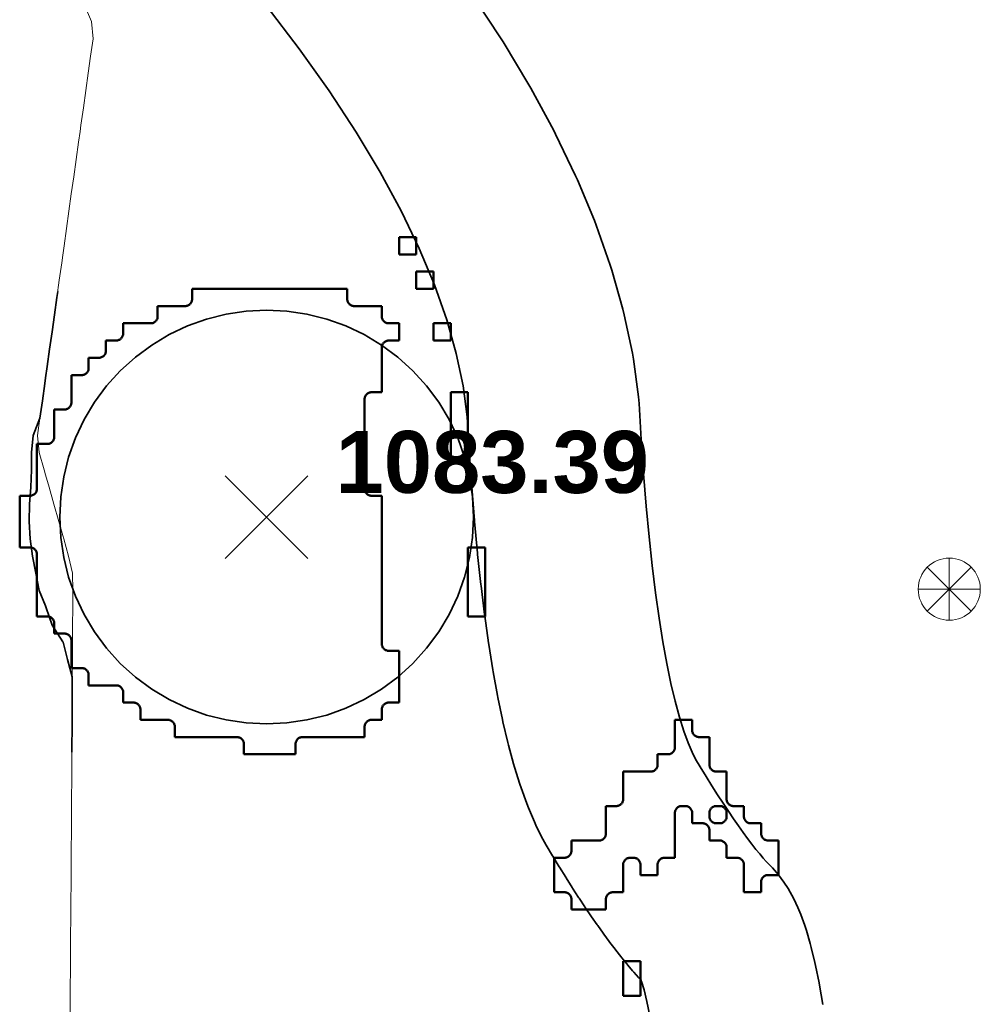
# Model space of a CAD drawing. Header units: metres. Extents: x -6552 to -6384, y 5654608 to 5654799.
# Tile 33 of 68: x -6456 to -6442, y 5654703 to 5654717. Entities that reach past the tile are written whole.
import ezdxf
from ezdxf.enums import TextEntityAlignment as Align

# ---------------------------------------------------------------- set-up
doc = ezdxf.new("R2010")
doc.units = ezdxf.units.M
doc.header["$LTSCALE"] = 0.5
doc.linetypes.add('DASHED', pattern=[9, 6, -3])
doc.linetypes.add('PHANTOM', pattern=[22, 12, -2, 2, -2, 2, -2])
for name, color, linetype, lineweight in [('L-GRAD-CONT', 5, 'DASHED', 25), ('L-GRAD-SPOT', 5, 'Continuous', 18), ('L-HARD-PAVE', 8, 'Continuous', 35), ('L-SITE-LIMIT', 6, 'PHANTOM', 50), ('V-TOPO-MINR', 32, 'Continuous', 13), ('V-VEG-TREE', 94, 'Continuous', 18)]:
    doc.layers.add(name, color=color, linetype=linetype, lineweight=lineweight)
doc.styles.add('BR-TITLE', font='arialbd.ttf')

# ---------------------------------------------------------------- blocks, each defined once
blk = doc.blocks.new('VEG-TREE-CONIF')
at = {"color": 0, "lineweight": -2}
for q in [(0, 1.5), (-1.061, 1.061), (1.061, 1.061), (-1.5, 0), (-1.061, -1.061), (1.5, 0), (0, -1.5), (1.061, -1.061)]:
    blk.add_line((0, 0), q, dxfattribs=at)
blk.add_circle((0, 0), 1.5, dxfattribs=at)

msp = doc.modelspace()

# ---------------------------------------------------------------- linework, layer by layer
at = {"layer": 'L-GRAD-CONT', "lineweight": 35}
msp.add_lwpolyline([(-6455.699, 5654713.463), (-6455.711, 5654713.375), (-6455.746, 5654713.125), (-6455.781, 5654712.875), (-6455.818, 5654712.625), (-6455.851, 5654712.375), (-6455.875, 5654712.208), (-6455.887, 5654712.125), (-6455.92, 5654711.875), (-6455.957, 5654711.625), (-6456.056, 5654711.375), (-6456.079, 5654711.125), (-6456.08, 5654710.875), (-6456.087, 5654710.625), (-6456.107, 5654710.375), (-6456.112, 5654710.125), (-6456.1, 5654709.875), (-6456.066, 5654709.625), (-6456.016, 5654709.375), (-6455.969, 5654709.125), (-6455.875, 5654708.905), (-6455.864, 5654708.875), (-6455.78, 5654708.625), (-6455.625, 5654708.383), (-6455.621, 5654708.375), (-6455.559, 5654708.125), (-6455.487, 5654707.875), (-6455.489, 5654707.625), (-6455.491, 5654707.375), (-6455.491, 5654707.125), (-6455.494, 5654706.875), (-6455.495, 5654706.781)], dxfattribs=at)
at = {"layer": 'L-GRAD-SPOT'}
for points in [[(-6453.27, 5654709.59), (-6452.07, 5654710.79)], [(-6453.27, 5654710.79), (-6452.07, 5654709.59)]]:
    msp.add_lwpolyline(points, dxfattribs=at)
at = {"layer": 'L-HARD-PAVE'}
for points in [[(-6449.686, 5654717.76), (-6449.268, 5654717.123), (-6449.241, 5654717.081), (-6448.866, 5654716.456), (-6448.838, 5654716.408), (-6448.506, 5654715.794), (-6448.479, 5654715.741), (-6448.19, 5654715.139), (-6448.163, 5654715.079), (-6447.917, 5654714.489), (-6447.891, 5654714.422), (-6447.688, 5654713.844), (-6447.664, 5654713.77), (-6447.504, 5654713.203), (-6447.484, 5654713.122), (-6447.367, 5654712.567), (-6447.351, 5654712.478), (-6447.277, 5654711.935), (-6447.268, 5654711.839), (-6447.237, 5654711.314), (-6447.203, 5654710.82), (-6447.165, 5654710.35), (-6447.123, 5654709.906), (-6447.078, 5654709.486), (-6447.03, 5654709.092), (-6446.979, 5654708.724), (-6446.924, 5654708.382), (-6446.867, 5654708.067), (-6446.807, 5654707.779), (-6446.745, 5654707.519), (-6446.683, 5654707.288), (-6446.62, 5654707.087), (-6446.559, 5654706.918), (-6446.501, 5654706.781), (-6446.45, 5654706.68), (-6446.384, 5654706.569), (-6446.297, 5654706.427), (-6446.213, 5654706.292), (-6446.131, 5654706.162), (-6446.052, 5654706.04), (-6445.975, 5654705.924), (-6445.901, 5654705.815), (-6445.83, 5654705.712), (-6445.761, 5654705.617), (-6445.696, 5654705.528), (-6445.634, 5654705.446), (-6445.576, 5654705.372), (-6445.521, 5654705.306), (-6445.471, 5654705.246), (-6445.425, 5654705.195), (-6445.384, 5654705.152), (-6445.335, 5654705.103), (-6445.246, 5654705.004), (-6445.169, 5654704.897), (-6445.108, 5654704.803), (-6445.026, 5654704.656), (-6444.968, 5654704.531), (-6444.924, 5654704.426), (-6444.868, 5654704.27), (-6444.843, 5654704.194), (-6444.788, 5654704.006), (-6444.773, 5654703.949), (-6444.72, 5654703.73), (-6444.711, 5654703.686), (-6444.66, 5654703.436), (-6444.653, 5654703.401), (-6444.604, 5654703.12)], [(-6447.113, 5654702.956), (-6447.156, 5654703.167), (-6447.197, 5654703.335), (-6447.232, 5654703.455), (-6447.239, 5654703.475), (-6447.255, 5654703.492), (-6447.277, 5654703.516), (-6447.344, 5654703.59), (-6447.363, 5654703.612), (-6447.431, 5654703.692), (-6447.448, 5654703.712), (-6447.518, 5654703.798), (-6447.533, 5654703.817), (-6447.605, 5654703.908), (-6447.618, 5654703.925), (-6447.692, 5654704.023), (-6447.704, 5654704.038), (-6447.78, 5654704.142), (-6447.791, 5654704.156), (-6447.869, 5654704.266), (-6447.878, 5654704.279), (-6447.958, 5654704.394), (-6447.967, 5654704.406), (-6448.049, 5654704.527), (-6448.056, 5654704.539), (-6448.14, 5654704.666), (-6448.147, 5654704.676), (-6448.233, 5654704.809), (-6448.239, 5654704.819), (-6448.327, 5654704.958), (-6448.333, 5654704.967), (-6448.423, 5654705.112), (-6448.428, 5654705.12), (-6448.52, 5654705.271), (-6448.525, 5654705.279), (-6448.619, 5654705.435), (-6448.665, 5654705.519), (-6448.755, 5654705.699), (-6448.788, 5654705.771), (-6448.874, 5654705.974), (-6448.898, 5654706.035), (-6448.98, 5654706.262), (-6448.998, 5654706.315), (-6449.076, 5654706.565), (-6449.089, 5654706.61), (-6449.163, 5654706.883), (-6449.173, 5654706.923), (-6449.244, 5654707.22), (-6449.251, 5654707.254), (-6449.318, 5654707.574), (-6449.324, 5654707.605), (-6449.386, 5654707.948), (-6449.391, 5654707.975), (-6449.449, 5654708.342), (-6449.453, 5654708.366), (-6449.507, 5654708.756), (-6449.51, 5654708.778), (-6449.561, 5654709.192), (-6449.563, 5654709.211), (-6449.61, 5654709.648), (-6449.612, 5654709.665), (-6449.655, 5654710.126), (-6449.656, 5654710.142), (-6449.695, 5654710.626), (-6449.696, 5654710.64), (-6449.731, 5654711.148), (-6449.732, 5654711.161), (-6449.761, 5654711.644), (-6449.822, 5654712.094), (-6449.921, 5654712.564), (-6450.059, 5654713.052), (-6450.238, 5654713.56), (-6450.457, 5654714.086), (-6450.719, 5654714.631), (-6451.024, 5654715.193), (-6451.371, 5654715.773), (-6451.763, 5654716.369), (-6452.198, 5654716.981), (-6452.677, 5654717.609)]]:
    msp.add_lwpolyline(points, dxfattribs=at)
msp.add_lwpolyline([(-6449.67, 5654710.19), (-6449.684, 5654709.896), (-6449.727, 5654709.605), (-6449.799, 5654709.32), (-6449.898, 5654709.042), (-6450.024, 5654708.776), (-6450.175, 5654708.524), (-6450.351, 5654708.287), (-6450.548, 5654708.069), (-6450.767, 5654707.871), (-6451.003, 5654707.696), (-6451.256, 5654707.545), (-6451.522, 5654707.419), (-6451.799, 5654707.32), (-6452.085, 5654707.248), (-6452.376, 5654707.205), (-6452.67, 5654707.19), (-6452.964, 5654707.205), (-6453.255, 5654707.248), (-6453.541, 5654707.32), (-6453.818, 5654707.419), (-6454.084, 5654707.545), (-6454.336, 5654707.696), (-6454.573, 5654707.871), (-6454.791, 5654708.069), (-6454.989, 5654708.287), (-6455.164, 5654708.524), (-6455.316, 5654708.776), (-6455.441, 5654709.042), (-6455.541, 5654709.32), (-6455.612, 5654709.605), (-6455.655, 5654709.896), (-6455.67, 5654710.19), (-6455.655, 5654710.484), (-6455.612, 5654710.776), (-6455.541, 5654711.061), (-6455.441, 5654711.338), (-6455.316, 5654711.605), (-6455.164, 5654711.857), (-6454.989, 5654712.094), (-6454.791, 5654712.312), (-6454.573, 5654712.509), (-6454.336, 5654712.685), (-6454.084, 5654712.836), (-6453.818, 5654712.962), (-6453.541, 5654713.061), (-6453.255, 5654713.133), (-6452.964, 5654713.176), (-6452.67, 5654713.19), (-6452.376, 5654713.176), (-6452.085, 5654713.133), (-6451.799, 5654713.061), (-6451.522, 5654712.962), (-6451.256, 5654712.836), (-6451.003, 5654712.685), (-6450.767, 5654712.509), (-6450.548, 5654712.312), (-6450.351, 5654712.094), (-6450.175, 5654711.857), (-6450.024, 5654711.605), (-6449.898, 5654711.338), (-6449.799, 5654711.061), (-6449.727, 5654710.776), (-6449.684, 5654710.484), (-6449.67, 5654710.19)], close=True, dxfattribs=at)
at = {"layer": 'L-SITE-LIMIT'}
for points in [[(-6450.502, 5654714.25), (-6450.5, 5654714.25), (-6450.5, 5654714.248), (-6450.5, 5654714.002), (-6450.5, 5654714), (-6450.502, 5654714), (-6450.748, 5654714), (-6450.75, 5654714), (-6450.75, 5654714.002), (-6450.75, 5654714.248), (-6450.75, 5654714.25), (-6450.748, 5654714.25), (-6450.502, 5654714.25)], [(-6450.252, 5654713.75), (-6450.25, 5654713.75), (-6450.25, 5654713.748), (-6450.25, 5654713.502), (-6450.25, 5654713.5), (-6450.252, 5654713.5), (-6450.498, 5654713.5), (-6450.5, 5654713.5), (-6450.5, 5654713.502), (-6450.5, 5654713.748), (-6450.5, 5654713.75), (-6450.498, 5654713.75), (-6450.252, 5654713.75)], [(-6456.1, 5654710.5), (-6456.09, 5654710.5), (-6456.08, 5654710.502), (-6456.071, 5654710.504), (-6456.062, 5654710.508), (-6456.053, 5654710.512), (-6456.044, 5654710.517), (-6456.037, 5654710.523), (-6456.029, 5654710.529), (-6456.023, 5654710.537), (-6456.017, 5654710.544), (-6456.012, 5654710.553), (-6456.008, 5654710.562), (-6456.004, 5654710.571), (-6456.002, 5654710.58), (-6456, 5654710.59), (-6456, 5654710.6), (-6456, 5654711.248), (-6456, 5654711.25), (-6455.998, 5654711.25), (-6455.85, 5654711.25), (-6455.84, 5654711.25), (-6455.83, 5654711.252), (-6455.821, 5654711.254), (-6455.812, 5654711.258), (-6455.803, 5654711.262), (-6455.794, 5654711.267), (-6455.787, 5654711.273), (-6455.779, 5654711.279), (-6455.773, 5654711.287), (-6455.767, 5654711.294), (-6455.762, 5654711.303), (-6455.758, 5654711.312), (-6455.754, 5654711.321), (-6455.752, 5654711.33), (-6455.75, 5654711.34), (-6455.75, 5654711.35), (-6455.75, 5654711.748), (-6455.75, 5654711.75), (-6455.748, 5654711.75), (-6455.6, 5654711.75), (-6455.59, 5654711.75), (-6455.58, 5654711.752), (-6455.571, 5654711.754), (-6455.562, 5654711.758), (-6455.553, 5654711.762), (-6455.544, 5654711.767), (-6455.537, 5654711.773), (-6455.529, 5654711.779), (-6455.523, 5654711.787), (-6455.517, 5654711.794), (-6455.512, 5654711.803), (-6455.508, 5654711.812), (-6455.504, 5654711.821), (-6455.502, 5654711.83), (-6455.5, 5654711.84), (-6455.5, 5654711.85), (-6455.5, 5654712.248), (-6455.5, 5654712.25), (-6455.498, 5654712.25), (-6455.35, 5654712.25), (-6455.34, 5654712.25), (-6455.33, 5654712.252), (-6455.321, 5654712.254), (-6455.312, 5654712.258), (-6455.303, 5654712.262), (-6455.294, 5654712.267), (-6455.287, 5654712.273), (-6455.279, 5654712.279), (-6455.273, 5654712.287), (-6455.267, 5654712.294), (-6455.262, 5654712.303), (-6455.258, 5654712.312), (-6455.254, 5654712.321), (-6455.252, 5654712.33), (-6455.25, 5654712.34), (-6455.25, 5654712.35), (-6455.25, 5654712.498), (-6455.25, 5654712.5), (-6455.248, 5654712.5), (-6455.1, 5654712.5), (-6455.09, 5654712.5), (-6455.08, 5654712.502), (-6455.071, 5654712.504), (-6455.062, 5654712.508), (-6455.053, 5654712.512), (-6455.044, 5654712.517), (-6455.037, 5654712.523), (-6455.029, 5654712.529), (-6455.023, 5654712.537), (-6455.017, 5654712.544), (-6455.012, 5654712.553), (-6455.008, 5654712.562), (-6455.004, 5654712.571), (-6455.002, 5654712.58), (-6455, 5654712.59), (-6455, 5654712.6), (-6455, 5654712.748), (-6455, 5654712.75), (-6454.998, 5654712.75), (-6454.85, 5654712.75), (-6454.84, 5654712.75), (-6454.83, 5654712.752), (-6454.821, 5654712.754), (-6454.812, 5654712.758), (-6454.803, 5654712.762), (-6454.794, 5654712.767), (-6454.787, 5654712.773), (-6454.779, 5654712.779), (-6454.773, 5654712.787), (-6454.767, 5654712.794), (-6454.762, 5654712.803), (-6454.758, 5654712.812), (-6454.754, 5654712.821), (-6454.752, 5654712.83), (-6454.75, 5654712.84), (-6454.75, 5654712.85), (-6454.75, 5654712.998), (-6454.75, 5654713), (-6454.748, 5654713), (-6454.35, 5654713), (-6454.34, 5654713), (-6454.33, 5654713.002), (-6454.321, 5654713.004), (-6454.312, 5654713.008), (-6454.303, 5654713.012), (-6454.294, 5654713.017), (-6454.287, 5654713.023), (-6454.279, 5654713.029), (-6454.273, 5654713.037), (-6454.267, 5654713.044), (-6454.262, 5654713.053), (-6454.258, 5654713.062), (-6454.254, 5654713.071), (-6454.252, 5654713.08), (-6454.25, 5654713.09), (-6454.25, 5654713.1), (-6454.25, 5654713.248), (-6454.25, 5654713.25), (-6454.248, 5654713.25), (-6453.85, 5654713.25), (-6453.84, 5654713.25), (-6453.83, 5654713.252), (-6453.821, 5654713.254), (-6453.812, 5654713.258), (-6453.803, 5654713.262), (-6453.794, 5654713.267), (-6453.787, 5654713.273), (-6453.779, 5654713.279), (-6453.773, 5654713.287), (-6453.767, 5654713.294), (-6453.762, 5654713.303), (-6453.758, 5654713.312), (-6453.754, 5654713.321), (-6453.752, 5654713.33), (-6453.75, 5654713.34), (-6453.75, 5654713.35), (-6453.75, 5654713.498), (-6453.75, 5654713.5), (-6453.748, 5654713.5), (-6451.502, 5654713.5), (-6451.5, 5654713.5), (-6451.5, 5654713.498), (-6451.5, 5654713.35), (-6451.5, 5654713.34), (-6451.498, 5654713.33), (-6451.496, 5654713.321), (-6451.492, 5654713.312), (-6451.488, 5654713.303), (-6451.483, 5654713.294), (-6451.477, 5654713.287), (-6451.471, 5654713.279), (-6451.463, 5654713.273), (-6451.456, 5654713.267), (-6451.447, 5654713.262), (-6451.438, 5654713.258), (-6451.429, 5654713.254), (-6451.42, 5654713.252), (-6451.41, 5654713.25), (-6451.4, 5654713.25), (-6451.002, 5654713.25), (-6451, 5654713.25), (-6451, 5654713.248), (-6451, 5654713.1), (-6451, 5654713.09), (-6450.998, 5654713.08), (-6450.996, 5654713.071), (-6450.992, 5654713.062), (-6450.988, 5654713.053), (-6450.983, 5654713.044), (-6450.977, 5654713.037), (-6450.971, 5654713.029), (-6450.963, 5654713.023), (-6450.956, 5654713.017), (-6450.947, 5654713.012), (-6450.938, 5654713.008), (-6450.929, 5654713.004), (-6450.92, 5654713.002), (-6450.91, 5654713), (-6450.9, 5654713), (-6450.752, 5654713), (-6450.75, 5654713), (-6450.75, 5654712.998), (-6450.75, 5654712.752), (-6450.75, 5654712.75), (-6450.752, 5654712.75), (-6450.9, 5654712.75), (-6450.91, 5654712.75), (-6450.92, 5654712.748), (-6450.929, 5654712.746), (-6450.938, 5654712.742), (-6450.947, 5654712.738), (-6450.956, 5654712.733), (-6450.963, 5654712.727), (-6450.971, 5654712.721), (-6450.977, 5654712.713), (-6450.983, 5654712.706), (-6450.988, 5654712.697), (-6450.992, 5654712.688), (-6450.996, 5654712.679), (-6450.998, 5654712.67), (-6451, 5654712.66), (-6451, 5654712.65), (-6451, 5654712.002), (-6451, 5654712), (-6451.002, 5654712), (-6451.15, 5654712), (-6451.16, 5654712), (-6451.17, 5654711.998), (-6451.179, 5654711.996), (-6451.188, 5654711.992), (-6451.197, 5654711.988), (-6451.206, 5654711.983), (-6451.213, 5654711.977), (-6451.221, 5654711.971), (-6451.227, 5654711.963), (-6451.233, 5654711.956), (-6451.238, 5654711.947), (-6451.242, 5654711.938), (-6451.246, 5654711.929), (-6451.248, 5654711.92), (-6451.25, 5654711.91), (-6451.25, 5654711.9), (-6451.25, 5654710.6), (-6451.25, 5654710.59), (-6451.248, 5654710.58), (-6451.246, 5654710.571), (-6451.242, 5654710.562), (-6451.238, 5654710.553), (-6451.233, 5654710.544), (-6451.227, 5654710.537), (-6451.221, 5654710.529), (-6451.213, 5654710.523), (-6451.206, 5654710.517), (-6451.197, 5654710.512), (-6451.188, 5654710.508), (-6451.179, 5654710.504), (-6451.17, 5654710.502), (-6451.16, 5654710.5), (-6451.15, 5654710.5), (-6451.002, 5654710.5), (-6451, 5654710.5), (-6451, 5654710.498), (-6451, 5654708.35), (-6451, 5654708.34), (-6450.998, 5654708.33), (-6450.996, 5654708.321), (-6450.992, 5654708.312), (-6450.988, 5654708.303), (-6450.983, 5654708.294), (-6450.977, 5654708.287), (-6450.971, 5654708.279), (-6450.963, 5654708.273), (-6450.956, 5654708.267), (-6450.947, 5654708.262), (-6450.938, 5654708.258), (-6450.929, 5654708.254), (-6450.92, 5654708.252), (-6450.91, 5654708.25), (-6450.9, 5654708.25), (-6450.752, 5654708.25), (-6450.75, 5654708.25), (-6450.75, 5654708.248), (-6450.75, 5654707.502), (-6450.75, 5654707.5), (-6450.752, 5654707.5), (-6450.9, 5654707.5), (-6450.91, 5654707.5), (-6450.92, 5654707.498), (-6450.929, 5654707.496), (-6450.938, 5654707.492), (-6450.947, 5654707.488), (-6450.956, 5654707.483), (-6450.963, 5654707.477), (-6450.971, 5654707.471), (-6450.977, 5654707.463), (-6450.983, 5654707.456), (-6450.988, 5654707.447), (-6450.992, 5654707.438), (-6450.996, 5654707.429), (-6450.998, 5654707.42), (-6451, 5654707.41), (-6451, 5654707.4), (-6451, 5654707.252), (-6451, 5654707.25), (-6451.002, 5654707.25), (-6451.15, 5654707.25), (-6451.16, 5654707.25), (-6451.17, 5654707.248), (-6451.179, 5654707.246), (-6451.188, 5654707.242), (-6451.197, 5654707.238), (-6451.206, 5654707.233), (-6451.213, 5654707.227), (-6451.221, 5654707.221), (-6451.227, 5654707.213), (-6451.233, 5654707.206), (-6451.238, 5654707.197), (-6451.242, 5654707.188), (-6451.246, 5654707.179), (-6451.248, 5654707.17), (-6451.25, 5654707.16), (-6451.25, 5654707.15), (-6451.25, 5654707.002), (-6451.25, 5654707), (-6451.252, 5654707), (-6452.15, 5654707), (-6452.16, 5654707), (-6452.17, 5654706.998), (-6452.179, 5654706.996), (-6452.188, 5654706.992), (-6452.197, 5654706.988), (-6452.206, 5654706.983), (-6452.213, 5654706.977), (-6452.221, 5654706.971), (-6452.227, 5654706.963), (-6452.233, 5654706.956), (-6452.238, 5654706.947), (-6452.242, 5654706.938), (-6452.246, 5654706.929), (-6452.248, 5654706.92), (-6452.25, 5654706.91), (-6452.25, 5654706.9), (-6452.25, 5654706.752), (-6452.25, 5654706.75), (-6452.252, 5654706.75), (-6452.998, 5654706.75), (-6453, 5654706.75), (-6453, 5654706.752), (-6453, 5654706.9), (-6453, 5654706.91), (-6453.002, 5654706.92), (-6453.004, 5654706.929), (-6453.008, 5654706.938), (-6453.012, 5654706.947), (-6453.017, 5654706.956), (-6453.023, 5654706.963), (-6453.029, 5654706.971), (-6453.037, 5654706.977), (-6453.044, 5654706.983), (-6453.053, 5654706.988), (-6453.062, 5654706.992), (-6453.071, 5654706.996), (-6453.08, 5654706.998), (-6453.09, 5654707), (-6453.1, 5654707), (-6453.998, 5654707), (-6454, 5654707), (-6454, 5654707.002), (-6454, 5654707.15), (-6454, 5654707.16), (-6454.002, 5654707.17), (-6454.004, 5654707.179), (-6454.008, 5654707.188), (-6454.012, 5654707.197), (-6454.017, 5654707.206), (-6454.023, 5654707.213), (-6454.029, 5654707.221), (-6454.037, 5654707.227), (-6454.044, 5654707.233), (-6454.053, 5654707.238), (-6454.062, 5654707.242), (-6454.071, 5654707.246), (-6454.08, 5654707.248), (-6454.09, 5654707.25), (-6454.1, 5654707.25), (-6454.498, 5654707.25), (-6454.5, 5654707.25), (-6454.5, 5654707.252), (-6454.5, 5654707.4), (-6454.5, 5654707.41), (-6454.502, 5654707.42), (-6454.504, 5654707.429), (-6454.508, 5654707.438), (-6454.512, 5654707.447), (-6454.517, 5654707.456), (-6454.523, 5654707.463), (-6454.529, 5654707.471), (-6454.537, 5654707.477), (-6454.544, 5654707.483), (-6454.553, 5654707.488), (-6454.562, 5654707.492), (-6454.571, 5654707.496), (-6454.58, 5654707.498), (-6454.59, 5654707.5), (-6454.6, 5654707.5), (-6454.748, 5654707.5), (-6454.75, 5654707.5), (-6454.75, 5654707.502), (-6454.75, 5654707.65), (-6454.75, 5654707.66), (-6454.752, 5654707.67), (-6454.754, 5654707.679), (-6454.758, 5654707.688), (-6454.762, 5654707.697), (-6454.767, 5654707.706), (-6454.773, 5654707.713), (-6454.779, 5654707.721), (-6454.787, 5654707.727), (-6454.794, 5654707.733), (-6454.803, 5654707.738), (-6454.812, 5654707.742), (-6454.821, 5654707.746), (-6454.83, 5654707.748), (-6454.84, 5654707.75), (-6454.85, 5654707.75), (-6455.248, 5654707.75), (-6455.25, 5654707.75), (-6455.25, 5654707.752), (-6455.25, 5654707.9), (-6455.25, 5654707.91), (-6455.252, 5654707.92), (-6455.254, 5654707.929), (-6455.258, 5654707.938), (-6455.262, 5654707.947), (-6455.267, 5654707.956), (-6455.273, 5654707.963), (-6455.279, 5654707.971), (-6455.287, 5654707.977), (-6455.294, 5654707.983), (-6455.303, 5654707.988), (-6455.312, 5654707.992), (-6455.321, 5654707.996), (-6455.33, 5654707.998), (-6455.34, 5654708), (-6455.35, 5654708), (-6455.498, 5654708), (-6455.5, 5654708), (-6455.5, 5654708.002), (-6455.5, 5654708.4), (-6455.5, 5654708.41), (-6455.502, 5654708.42), (-6455.504, 5654708.429), (-6455.508, 5654708.438), (-6455.512, 5654708.447), (-6455.517, 5654708.456), (-6455.523, 5654708.463), (-6455.529, 5654708.471), (-6455.537, 5654708.477), (-6455.544, 5654708.483), (-6455.553, 5654708.488), (-6455.562, 5654708.492), (-6455.571, 5654708.496), (-6455.58, 5654708.498), (-6455.59, 5654708.5), (-6455.6, 5654708.5), (-6455.748, 5654708.5), (-6455.75, 5654708.5), (-6455.75, 5654708.502), (-6455.75, 5654708.65), (-6455.75, 5654708.66), (-6455.752, 5654708.67), (-6455.754, 5654708.679), (-6455.758, 5654708.688), (-6455.762, 5654708.697), (-6455.767, 5654708.706), (-6455.773, 5654708.713), (-6455.779, 5654708.721), (-6455.787, 5654708.727), (-6455.794, 5654708.733), (-6455.803, 5654708.738), (-6455.812, 5654708.742), (-6455.821, 5654708.746), (-6455.83, 5654708.748), (-6455.84, 5654708.75), (-6455.85, 5654708.75), (-6455.998, 5654708.75), (-6456, 5654708.75), (-6456, 5654708.752), (-6456, 5654709.65), (-6456, 5654709.66), (-6456.002, 5654709.67), (-6456.004, 5654709.679), (-6456.008, 5654709.688), (-6456.012, 5654709.697), (-6456.017, 5654709.706), (-6456.023, 5654709.713), (-6456.029, 5654709.721), (-6456.037, 5654709.727), (-6456.044, 5654709.733), (-6456.053, 5654709.738), (-6456.062, 5654709.742), (-6456.071, 5654709.746), (-6456.08, 5654709.748), (-6456.09, 5654709.75), (-6456.1, 5654709.75), (-6456.248, 5654709.75), (-6456.25, 5654709.75), (-6456.25, 5654709.752), (-6456.25, 5654710.498), (-6456.25, 5654710.5), (-6456.248, 5654710.5), (-6456.1, 5654710.5)], [(-6450, 5654713), (-6450, 5654712.998), (-6450, 5654712.752), (-6450, 5654712.75), (-6450.002, 5654712.75), (-6450.248, 5654712.75), (-6450.25, 5654712.75), (-6450.25, 5654712.752), (-6450.25, 5654712.998), (-6450.25, 5654713), (-6450.248, 5654713), (-6450.002, 5654713), (-6450, 5654713)], [(-6449.75, 5654712), (-6449.75, 5654711.998), (-6449.75, 5654711.002), (-6449.75, 5654711), (-6449.752, 5654711), (-6449.998, 5654711), (-6450, 5654711), (-6450, 5654711.002), (-6450, 5654711.998), (-6450, 5654712), (-6449.998, 5654712), (-6449.752, 5654712), (-6449.75, 5654712)], [(-6449.502, 5654709.75), (-6449.5, 5654709.75), (-6449.5, 5654709.748), (-6449.5, 5654708.752), (-6449.5, 5654708.75), (-6449.502, 5654708.75), (-6449.748, 5654708.75), (-6449.75, 5654708.75), (-6449.75, 5654708.752), (-6449.75, 5654709.748), (-6449.75, 5654709.75), (-6449.748, 5654709.75), (-6449.502, 5654709.75)], [(-6448.35, 5654705.25), (-6448.34, 5654705.25), (-6448.33, 5654705.252), (-6448.321, 5654705.254), (-6448.312, 5654705.258), (-6448.303, 5654705.262), (-6448.294, 5654705.267), (-6448.287, 5654705.273), (-6448.279, 5654705.279), (-6448.273, 5654705.287), (-6448.267, 5654705.294), (-6448.262, 5654705.303), (-6448.258, 5654705.312), (-6448.254, 5654705.321), (-6448.252, 5654705.33), (-6448.25, 5654705.34), (-6448.25, 5654705.35), (-6448.25, 5654705.498), (-6448.25, 5654705.5), (-6448.248, 5654705.5), (-6447.85, 5654705.5), (-6447.84, 5654705.5), (-6447.83, 5654705.502), (-6447.821, 5654705.504), (-6447.812, 5654705.508), (-6447.803, 5654705.512), (-6447.794, 5654705.517), (-6447.787, 5654705.523), (-6447.779, 5654705.529), (-6447.773, 5654705.537), (-6447.767, 5654705.544), (-6447.762, 5654705.553), (-6447.758, 5654705.562), (-6447.754, 5654705.571), (-6447.752, 5654705.58), (-6447.75, 5654705.59), (-6447.75, 5654705.6), (-6447.75, 5654705.998), (-6447.75, 5654706), (-6447.748, 5654706), (-6447.6, 5654706), (-6447.59, 5654706), (-6447.58, 5654706.002), (-6447.571, 5654706.004), (-6447.562, 5654706.008), (-6447.553, 5654706.012), (-6447.544, 5654706.017), (-6447.537, 5654706.023), (-6447.529, 5654706.029), (-6447.523, 5654706.037), (-6447.517, 5654706.044), (-6447.512, 5654706.053), (-6447.508, 5654706.062), (-6447.504, 5654706.071), (-6447.502, 5654706.08), (-6447.5, 5654706.09), (-6447.5, 5654706.1), (-6447.5, 5654706.498), (-6447.5, 5654706.5), (-6447.498, 5654706.5), (-6447.1, 5654706.5), (-6447.09, 5654706.5), (-6447.08, 5654706.502), (-6447.071, 5654706.504), (-6447.062, 5654706.508), (-6447.053, 5654706.512), (-6447.044, 5654706.517), (-6447.037, 5654706.523), (-6447.029, 5654706.529), (-6447.023, 5654706.537), (-6447.017, 5654706.544), (-6447.012, 5654706.553), (-6447.008, 5654706.562), (-6447.004, 5654706.571), (-6447.002, 5654706.58), (-6447, 5654706.59), (-6447, 5654706.6), (-6447, 5654706.748), (-6447, 5654706.75), (-6446.998, 5654706.75), (-6446.85, 5654706.75), (-6446.84, 5654706.75), (-6446.83, 5654706.752), (-6446.821, 5654706.754), (-6446.812, 5654706.758), (-6446.803, 5654706.762), (-6446.794, 5654706.767), (-6446.787, 5654706.773), (-6446.779, 5654706.779), (-6446.773, 5654706.787), (-6446.767, 5654706.794), (-6446.762, 5654706.803), (-6446.758, 5654706.812), (-6446.754, 5654706.821), (-6446.752, 5654706.83), (-6446.75, 5654706.84), (-6446.75, 5654706.85), (-6446.75, 5654707.248), (-6446.75, 5654707.25), (-6446.748, 5654707.25), (-6446.502, 5654707.25), (-6446.5, 5654707.25), (-6446.5, 5654707.248), (-6446.5, 5654707.1), (-6446.5, 5654707.09), (-6446.498, 5654707.08), (-6446.496, 5654707.071), (-6446.492, 5654707.062), (-6446.488, 5654707.053), (-6446.483, 5654707.044), (-6446.477, 5654707.037), (-6446.471, 5654707.029), (-6446.463, 5654707.023), (-6446.456, 5654707.017), (-6446.447, 5654707.012), (-6446.438, 5654707.008), (-6446.429, 5654707.004), (-6446.42, 5654707.002), (-6446.41, 5654707), (-6446.4, 5654707), (-6446.252, 5654707), (-6446.25, 5654707), (-6446.25, 5654706.998), (-6446.25, 5654706.6), (-6446.25, 5654706.59), (-6446.248, 5654706.58), (-6446.246, 5654706.571), (-6446.242, 5654706.562), (-6446.238, 5654706.553), (-6446.233, 5654706.544), (-6446.227, 5654706.537), (-6446.221, 5654706.529), (-6446.213, 5654706.523), (-6446.206, 5654706.517), (-6446.197, 5654706.512), (-6446.188, 5654706.508), (-6446.179, 5654706.504), (-6446.17, 5654706.502), (-6446.16, 5654706.5), (-6446.15, 5654706.5), (-6446.002, 5654706.5), (-6446, 5654706.5), (-6446, 5654706.498), (-6446, 5654706.1), (-6446, 5654706.09), (-6445.998, 5654706.08), (-6445.996, 5654706.071), (-6445.992, 5654706.062), (-6445.988, 5654706.053), (-6445.983, 5654706.044), (-6445.977, 5654706.037), (-6445.971, 5654706.029), (-6445.963, 5654706.023), (-6445.956, 5654706.017), (-6445.947, 5654706.012), (-6445.938, 5654706.008), (-6445.929, 5654706.004), (-6445.92, 5654706.002), (-6445.91, 5654706), (-6445.9, 5654706), (-6445.752, 5654706), (-6445.75, 5654706), (-6445.75, 5654705.998), (-6445.75, 5654705.85), (-6445.75, 5654705.84), (-6445.748, 5654705.83), (-6445.746, 5654705.821), (-6445.742, 5654705.812), (-6445.738, 5654705.803), (-6445.733, 5654705.794), (-6445.727, 5654705.787), (-6445.721, 5654705.779), (-6445.713, 5654705.773), (-6445.706, 5654705.767), (-6445.697, 5654705.762), (-6445.688, 5654705.758), (-6445.679, 5654705.754), (-6445.67, 5654705.752), (-6445.66, 5654705.75), (-6445.65, 5654705.75), (-6445.502, 5654705.75), (-6445.5, 5654705.75), (-6445.5, 5654705.748), (-6445.5, 5654705.6), (-6445.5, 5654705.59), (-6445.498, 5654705.58), (-6445.496, 5654705.571), (-6445.492, 5654705.562), (-6445.488, 5654705.553), (-6445.483, 5654705.544), (-6445.477, 5654705.537), (-6445.471, 5654705.529), (-6445.463, 5654705.523), (-6445.456, 5654705.517), (-6445.447, 5654705.512), (-6445.438, 5654705.508), (-6445.429, 5654705.504), (-6445.42, 5654705.502), (-6445.41, 5654705.5), (-6445.4, 5654705.5), (-6445.252, 5654705.5), (-6445.25, 5654705.5), (-6445.25, 5654705.498), (-6445.25, 5654705.002), (-6445.25, 5654705), (-6445.252, 5654705), (-6445.4, 5654705), (-6445.41, 5654705), (-6445.42, 5654704.998), (-6445.429, 5654704.996), (-6445.438, 5654704.992), (-6445.447, 5654704.988), (-6445.456, 5654704.983), (-6445.463, 5654704.977), (-6445.471, 5654704.971), (-6445.477, 5654704.963), (-6445.483, 5654704.956), (-6445.488, 5654704.947), (-6445.492, 5654704.938), (-6445.496, 5654704.929), (-6445.498, 5654704.92), (-6445.5, 5654704.91), (-6445.5, 5654704.9), (-6445.5, 5654704.752), (-6445.5, 5654704.75), (-6445.502, 5654704.75), (-6445.748, 5654704.75), (-6445.75, 5654704.75), (-6445.75, 5654704.752), (-6445.75, 5654705.15), (-6445.75, 5654705.16), (-6445.752, 5654705.17), (-6445.754, 5654705.179), (-6445.758, 5654705.188), (-6445.762, 5654705.197), (-6445.767, 5654705.206), (-6445.773, 5654705.213), (-6445.779, 5654705.221), (-6445.787, 5654705.227), (-6445.794, 5654705.233), (-6445.803, 5654705.238), (-6445.812, 5654705.242), (-6445.821, 5654705.246), (-6445.83, 5654705.248), (-6445.84, 5654705.25), (-6445.85, 5654705.25), (-6445.998, 5654705.25), (-6446, 5654705.25), (-6446, 5654705.252), (-6446, 5654705.4), (-6446, 5654705.41), (-6446.002, 5654705.42), (-6446.004, 5654705.429), (-6446.008, 5654705.438), (-6446.012, 5654705.447), (-6446.017, 5654705.456), (-6446.023, 5654705.463), (-6446.029, 5654705.471), (-6446.037, 5654705.477), (-6446.044, 5654705.483), (-6446.053, 5654705.488), (-6446.062, 5654705.492), (-6446.071, 5654705.496), (-6446.08, 5654705.498), (-6446.09, 5654705.5), (-6446.1, 5654705.5), (-6446.248, 5654705.5), (-6446.25, 5654705.5), (-6446.25, 5654705.502), (-6446.25, 5654705.65), (-6446.25, 5654705.66), (-6446.252, 5654705.67), (-6446.254, 5654705.679), (-6446.258, 5654705.688), (-6446.262, 5654705.697), (-6446.267, 5654705.706), (-6446.273, 5654705.713), (-6446.279, 5654705.721), (-6446.287, 5654705.727), (-6446.294, 5654705.733), (-6446.303, 5654705.738), (-6446.312, 5654705.742), (-6446.321, 5654705.746), (-6446.33, 5654705.748), (-6446.34, 5654705.75), (-6446.35, 5654705.75), (-6446.498, 5654705.75), (-6446.5, 5654705.75), (-6446.5, 5654705.752), (-6446.5, 5654705.9), (-6446.5, 5654705.91), (-6446.502, 5654705.92), (-6446.504, 5654705.929), (-6446.508, 5654705.938), (-6446.512, 5654705.947), (-6446.517, 5654705.956), (-6446.523, 5654705.963), (-6446.529, 5654705.971), (-6446.537, 5654705.977), (-6446.544, 5654705.983), (-6446.553, 5654705.988), (-6446.562, 5654705.992), (-6446.571, 5654705.996), (-6446.58, 5654705.998), (-6446.59, 5654706), (-6446.6, 5654706), (-6446.65, 5654706), (-6446.66, 5654706), (-6446.67, 5654705.998), (-6446.679, 5654705.996), (-6446.688, 5654705.992), (-6446.697, 5654705.988), (-6446.706, 5654705.983), (-6446.713, 5654705.977), (-6446.721, 5654705.971), (-6446.727, 5654705.963), (-6446.733, 5654705.956), (-6446.738, 5654705.947), (-6446.742, 5654705.938), (-6446.746, 5654705.929), (-6446.748, 5654705.92), (-6446.75, 5654705.91), (-6446.75, 5654705.9), (-6446.75, 5654705.252), (-6446.75, 5654705.25), (-6446.752, 5654705.25), (-6446.9, 5654705.25), (-6446.91, 5654705.25), (-6446.92, 5654705.248), (-6446.929, 5654705.246), (-6446.938, 5654705.242), (-6446.947, 5654705.238), (-6446.956, 5654705.233), (-6446.963, 5654705.227), (-6446.971, 5654705.221), (-6446.977, 5654705.213), (-6446.983, 5654705.206), (-6446.988, 5654705.197), (-6446.992, 5654705.188), (-6446.996, 5654705.179), (-6446.998, 5654705.17), (-6447, 5654705.16), (-6447, 5654705.15), (-6447, 5654705.002), (-6447, 5654705), (-6447.002, 5654705), (-6447.248, 5654705), (-6447.25, 5654705), (-6447.25, 5654705.002), (-6447.25, 5654705.15), (-6447.25, 5654705.16), (-6447.252, 5654705.17), (-6447.254, 5654705.179), (-6447.258, 5654705.188), (-6447.262, 5654705.197), (-6447.267, 5654705.206), (-6447.273, 5654705.213), (-6447.279, 5654705.221), (-6447.287, 5654705.227), (-6447.294, 5654705.233), (-6447.303, 5654705.238), (-6447.312, 5654705.242), (-6447.321, 5654705.246), (-6447.33, 5654705.248), (-6447.34, 5654705.25), (-6447.35, 5654705.25), (-6447.4, 5654705.25), (-6447.41, 5654705.25), (-6447.42, 5654705.248), (-6447.429, 5654705.246), (-6447.438, 5654705.242), (-6447.447, 5654705.238), (-6447.456, 5654705.233), (-6447.463, 5654705.227), (-6447.471, 5654705.221), (-6447.477, 5654705.213), (-6447.483, 5654705.206), (-6447.488, 5654705.197), (-6447.492, 5654705.188), (-6447.496, 5654705.179), (-6447.498, 5654705.17), (-6447.5, 5654705.16), (-6447.5, 5654705.15), (-6447.5, 5654704.752), (-6447.5, 5654704.75), (-6447.502, 5654704.75), (-6447.65, 5654704.75), (-6447.66, 5654704.75), (-6447.67, 5654704.748), (-6447.679, 5654704.746), (-6447.688, 5654704.742), (-6447.697, 5654704.738), (-6447.706, 5654704.733), (-6447.713, 5654704.727), (-6447.721, 5654704.721), (-6447.727, 5654704.713), (-6447.733, 5654704.706), (-6447.738, 5654704.697), (-6447.742, 5654704.688), (-6447.746, 5654704.679), (-6447.748, 5654704.67), (-6447.75, 5654704.66), (-6447.75, 5654704.65), (-6447.75, 5654704.502), (-6447.75, 5654704.5), (-6447.752, 5654704.5), (-6448.248, 5654704.5), (-6448.25, 5654704.5), (-6448.25, 5654704.502), (-6448.25, 5654704.65), (-6448.25, 5654704.66), (-6448.252, 5654704.67), (-6448.254, 5654704.679), (-6448.258, 5654704.688), (-6448.262, 5654704.697), (-6448.267, 5654704.706), (-6448.273, 5654704.713), (-6448.279, 5654704.721), (-6448.287, 5654704.727), (-6448.294, 5654704.733), (-6448.303, 5654704.738), (-6448.312, 5654704.742), (-6448.321, 5654704.746), (-6448.33, 5654704.748), (-6448.34, 5654704.75), (-6448.35, 5654704.75), (-6448.498, 5654704.75), (-6448.5, 5654704.75), (-6448.5, 5654704.752), (-6448.5, 5654705.248), (-6448.5, 5654705.25), (-6448.498, 5654705.25), (-6448.35, 5654705.25)], [(-6446.012, 5654705.947), (-6446.017, 5654705.956), (-6446.023, 5654705.963), (-6446.029, 5654705.971), (-6446.037, 5654705.977), (-6446.044, 5654705.983), (-6446.053, 5654705.988), (-6446.062, 5654705.992), (-6446.071, 5654705.996), (-6446.08, 5654705.998), (-6446.09, 5654706), (-6446.1, 5654706), (-6446.15, 5654706), (-6446.16, 5654706), (-6446.17, 5654705.998), (-6446.179, 5654705.996), (-6446.188, 5654705.992), (-6446.197, 5654705.988), (-6446.206, 5654705.983), (-6446.213, 5654705.977), (-6446.221, 5654705.971), (-6446.227, 5654705.963), (-6446.233, 5654705.956), (-6446.238, 5654705.947), (-6446.242, 5654705.938), (-6446.246, 5654705.929), (-6446.248, 5654705.92), (-6446.25, 5654705.91), (-6446.25, 5654705.9), (-6446.25, 5654705.85), (-6446.25, 5654705.84), (-6446.248, 5654705.83), (-6446.246, 5654705.821), (-6446.242, 5654705.812), (-6446.238, 5654705.803), (-6446.233, 5654705.794), (-6446.227, 5654705.787), (-6446.221, 5654705.779), (-6446.213, 5654705.773), (-6446.206, 5654705.767), (-6446.197, 5654705.762), (-6446.188, 5654705.758), (-6446.179, 5654705.754), (-6446.17, 5654705.752), (-6446.16, 5654705.75), (-6446.15, 5654705.75), (-6446.1, 5654705.75), (-6446.09, 5654705.75), (-6446.08, 5654705.752), (-6446.071, 5654705.754), (-6446.062, 5654705.758), (-6446.053, 5654705.762), (-6446.044, 5654705.767), (-6446.037, 5654705.773), (-6446.029, 5654705.779), (-6446.023, 5654705.787), (-6446.017, 5654705.794), (-6446.012, 5654705.803), (-6446.008, 5654705.812), (-6446.004, 5654705.821), (-6446.002, 5654705.83), (-6446, 5654705.84), (-6446, 5654705.85), (-6446, 5654705.9), (-6446, 5654705.91), (-6446.002, 5654705.92), (-6446.004, 5654705.929), (-6446.008, 5654705.938), (-6446.012, 5654705.947)], [(-6447.25, 5654703.75), (-6447.25, 5654703.748), (-6447.25, 5654703.252), (-6447.25, 5654703.25), (-6447.252, 5654703.25), (-6447.498, 5654703.25), (-6447.5, 5654703.25), (-6447.5, 5654703.252), (-6447.5, 5654703.748), (-6447.5, 5654703.75), (-6447.498, 5654703.75), (-6447.252, 5654703.75), (-6447.25, 5654703.75)]]:
    msp.add_lwpolyline(points, close=True, dxfattribs=at)
at = {"layer": 'V-TOPO-MINR'}
msp.add_lwpolyline([(-6455.314, 5654717.625), (-6455.208, 5654717.375), (-6455.186, 5654717.125), (-6455.222, 5654716.875), (-6455.256, 5654716.625), (-6455.293, 5654716.375), (-6455.326, 5654716.125), (-6455.363, 5654715.875), (-6455.375, 5654715.781), (-6455.395, 5654715.625), (-6455.432, 5654715.375), (-6455.465, 5654715.125), (-6455.502, 5654714.875), (-6455.536, 5654714.625), (-6455.572, 5654714.375), (-6455.605, 5654714.125), (-6455.625, 5654713.986), (-6455.641, 5654713.875), (-6455.677, 5654713.625), (-6455.711, 5654713.375), (-6455.746, 5654713.125), (-6455.781, 5654712.875), (-6455.818, 5654712.625), (-6455.851, 5654712.375), (-6455.875, 5654712.208), (-6455.887, 5654712.125), (-6455.92, 5654711.875), (-6455.957, 5654711.625), (-6455.992, 5654711.375), (-6455.966, 5654711.125), (-6455.895, 5654710.875), (-6455.875, 5654710.805), (-6455.824, 5654710.625), (-6455.753, 5654710.375), (-6455.682, 5654710.125), (-6455.625, 5654709.925), (-6455.611, 5654709.875), (-6455.54, 5654709.625), (-6455.482, 5654709.375), (-6455.479, 5654709.125), (-6455.481, 5654708.875), (-6455.482, 5654708.625), (-6455.484, 5654708.375), (-6455.486, 5654708.125), (-6455.487, 5654707.875), (-6455.489, 5654707.625), (-6455.491, 5654707.375), (-6455.491, 5654707.125), (-6455.494, 5654706.875), (-6455.496, 5654706.625), (-6455.496, 5654706.375), (-6455.499, 5654706.125), (-6455.501, 5654705.875), (-6455.501, 5654705.625), (-6455.504, 5654705.375), (-6455.505, 5654705.125), (-6455.506, 5654704.875), (-6455.509, 5654704.625), (-6455.509, 5654704.375), (-6455.511, 5654704.125), (-6455.514, 5654703.875), (-6455.514, 5654703.625), (-6455.516, 5654703.375), (-6455.519, 5654703.125), (-6455.519, 5654702.875)], dxfattribs=at)

# ---------------------------------------------------------------- block references
at = {"layer": 'V-VEG-TREE', "xscale": 0.3, "yscale": 0.3}
msp.add_blockref('VEG-TREE-CONIF', (-6442.772, 5654709.145), dxfattribs=at)

# ---------------------------------------------------------------- texts
at = {"layer": 'L-GRAD-SPOT', "style": 'BR-TITLE'}
msp.add_text('1083.39', height=0.9, dxfattribs=at).set_placement((-6451.67, 5654710.99), align=Align.MIDDLE_LEFT)

doc.saveas('drawing.dxf')
